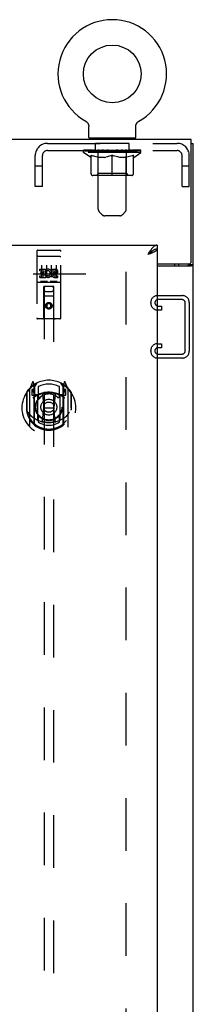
# Model space of a CAD drawing. Header units: inches. Extents: x 0 to 249, y 0 to 161.
# Tile 20 of 20: x 228.84 to 233.35, y 76.66 to 102.27. Entities that reach past the tile are written whole.
import ezdxf

# ---------------------------------------------------------------- set-up
doc = ezdxf.new("R2010")
doc.units = ezdxf.units.IN
doc.header["$LTSCALE"] = 13.679749
doc.header["$MEASUREMENT"] = 0
doc.linetypes.add('HIDDEN', pattern=[0.2, 0.1, -0.1])
doc.layers.get('0').update_dxf_attribs({"linetype": 'CONTINUOUS'})
for name, color, linetype in [('02___PRT_ALL_AXES', 7, 'CONTINUOUS'), ('DEFAULT_2', 8, 'HIDDEN'), ('DIMENSIONS', 7, 'CONTINUOUS')]:
    doc.layers.add(name, color=color, linetype=linetype)
doc.styles.get("Standard").update_dxf_attribs({"font": 'arial.ttf'})
doc.dimstyles.new('DIMSTYLE_1', dxfattribs={"dimtxt": 1.097306, "dimasz": 1.463075, "dimexe": 0.09, "dimexo": 0.07, "dimgap": 0.0375, "dimtad": 0, "dimtih": 1, "dimtoh": 1, "dimzin": 4, "dimdsep": 46, "dimtxsty": 'Standard', "dimblk": '_FILLED', "dimblk1": '_FILLED', "dimblk2": '_FILLED', "dimcen": 0.09, "dimazin": 1, "dimtfac": 1, "dimtdec": 3, "dimtofl": 0, "dimtmove": 0, "dimatfit": 3, "dimldrblk": '_FILLED', "dimfxl": 1, "dimtolj": 1, "dimtzin": 4, "dimarcsym": 0})

# ---------------------------------------------------------------- blocks, each defined once
blk = doc.blocks.new('_FILLED')
at = {"color": 0, "linetype": 'ByBlock'}
blk.add_solid([(0, 0), (-1, 0.2), (-1, -0.2)], dxfattribs=at)
blk = doc.blocks.new('*D18')
at = {"layer": 'DIMENSIONS', "color": 2, "linetype": 'Continuous'}
for p, q in [((210.7, 96.404), (210.7, 101.024)), ((210.7, 101.024), (211.98, 101.024)), ((210.7, 95.279), (210.7, 92.353))]:
    blk.add_line(p, q, dxfattribs=at)
at = {"layer": 'DIMENSIONS', "color": 2, "linetype": 'Continuous', "xscale": 1.4630747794, "yscale": 1.4630747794, "zscale": 1.4630747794}
for p, rotation in [((210.7, 96.404), 270), ((210.7, 95.279), 90)]:
    blk.add_blockref('_FILLED', p, dxfattribs=dict(at, rotation=rotation))
at = {"layer": 'DIMENSIONS', "color": 2, "linetype": 'Continuous', "insert": (212.529, 101.572), "char_height": 1.0973, "width": 2.9819, "attachment_point": 1, "line_spacing_factor": 0.9}
blk.add_mtext('1.13', dxfattribs=at)

msp = doc.modelspace()

# ---------------------------------------------------------------- linework, layer by layer
at = {"color": 7, "linetype": 'Continuous'}
for p, q in [((230.556, 99.626), (230.556, 99.626)), ((230.556, 99.626), (230.561, 99.623)), ((230.558, 99.625), (230.557, 99.626)), ((230.561, 99.623), (230.566, 99.62)), ((230.566, 99.62), (230.571, 99.617)), ((230.571, 99.617), (230.576, 99.613)), ((230.575, 99.613), (230.58, 99.609)), ((230.58, 99.609), (230.585, 99.605)), ((230.584, 99.606), (230.589, 99.601)), ((230.589, 99.601), (230.593, 99.597)), ((230.593, 99.597), (230.597, 99.593)), ((230.597, 99.593), (230.601, 99.588)), ((231.891, 99.588), (231.895, 99.593)), ((231.894, 99.593), (231.899, 99.597)), ((231.898, 99.597), (231.903, 99.601)), ((231.903, 99.601), (231.907, 99.606)), ((231.907, 99.605), (231.912, 99.609)), ((231.911, 99.609), (231.916, 99.613)), ((231.916, 99.613), (231.921, 99.617)), ((231.921, 99.617), (231.926, 99.62)), ((231.926, 99.62), (231.931, 99.623)), ((231.926, 99.62), (231.927, 99.621)), ((231.931, 99.623), (231.936, 99.626)), ((231.935, 99.626), (231.934, 99.625)), ((231.936, 99.626), (231.936, 99.626)), ((231.936, 99.626), (231.936, 99.626)), ((230.601, 99.588), (230.605, 99.583)), ((230.605, 99.583), (230.608, 99.578)), ((230.608, 99.579), (230.611, 99.573)), ((230.611, 99.574), (230.615, 99.568)), ((230.614, 99.569), (230.617, 99.563)), ((230.617, 99.563), (230.62, 99.558)), ((230.62, 99.558), (230.623, 99.552)), ((230.623, 99.553), (230.625, 99.547)), ((230.625, 99.547), (230.627, 99.541)), ((230.627, 99.541), (230.629, 99.536)), ((230.629, 99.536), (230.631, 99.53)), ((230.63, 99.53), (230.632, 99.524)), ((230.632, 99.524), (230.633, 99.518)), ((230.633, 99.518), (230.634, 99.512)), ((230.634, 99.512), (230.635, 99.507)), ((230.635, 99.507), (230.635, 99.501)), ((230.635, 99.501), (230.636, 99.495)), ((230.636, 99.495), (230.636, 99.489)), ((230.636, 99.204), (230.636, 99.489)), ((231.856, 99.501), (231.857, 99.507)), ((231.856, 99.204), (231.856, 99.489)), ((231.857, 99.507), (231.858, 99.512)), ((231.858, 99.512), (231.859, 99.518)), ((231.859, 99.518), (231.86, 99.524)), ((231.86, 99.524), (231.861, 99.53)), ((231.861, 99.53), (231.863, 99.536)), ((231.863, 99.536), (231.865, 99.541)), ((231.865, 99.541), (231.867, 99.547)), ((231.867, 99.547), (231.869, 99.553)), ((231.869, 99.552), (231.872, 99.558)), ((231.872, 99.558), (231.874, 99.563)), ((231.874, 99.563), (231.877, 99.569)), ((231.877, 99.568), (231.88, 99.574)), ((231.88, 99.573), (231.884, 99.579)), ((231.884, 99.578), (231.887, 99.583)), ((231.887, 99.583), (231.891, 99.588)), ((230.651, 99.184), (230.651, 99.154)), ((231.841, 99.184), (230.651, 99.184)), ((231.841, 99.184), (231.841, 99.154)), ((233.298, 99.05), (233.35, 99.05)), ((232.311, 96.272), (232.3, 96.265)), ((232.412, 96.404), (232.412, 96.3)), ((232.871, 95.862), (232.871, 95.914)), ((233.246, 95.902), (233.246, 95.914)), ((233.246, 95.902), (233.35, 95.902))]:
    msp.add_line(p, q, dxfattribs=at)
at = {"color": 3, "linetype": 'Continuous'}
for p, q in [((233.298, 99.154), (197.402, 99.154)), ((233.298, 95.974), (233.298, 99.154)), ((233.35, 9.258), (233.35, 99.05)), ((197.725, 96.404), (232.412, 96.404)), ((232.412, 96.3), (232.412, 16.008)), ((232.198, 96.169), (232.166, 96.158)), ((232.412, 95.914), (233.238, 95.914)), ((232.412, 95.862), (233.28, 95.862)), ((232.975, 95.862), (232.975, 95.914))]:
    msp.add_line(p, q, dxfattribs=at)
at = {"color": 7, "linetype": 'Continuous'}
for points in [[(231.856, 99.489), (231.856, 99.495), (231.856, 99.501)], [(231.856, 99.489), (231.856, 99.495), (231.856, 99.501)], [(232.3, 96.265), (232.289, 96.258), (232.278, 96.251), (232.267, 96.243), (232.255, 96.235), (232.244, 96.226), (232.233, 96.217), (232.222, 96.207), (232.211, 96.198), (232.199, 96.188), (232.188, 96.178), (232.177, 96.168), (232.166, 96.158)], [(232.296, 96.263), (232.293, 96.257), (232.287, 96.25), (232.281, 96.243), (232.274, 96.236), (232.267, 96.229), (232.258, 96.222), (232.25, 96.215), (232.24, 96.207), (232.231, 96.2), (232.22, 96.193), (232.21, 96.186), (232.199, 96.179), (232.188, 96.172), (232.177, 96.165), (232.166, 96.158)], [(232.412, 96.3), (232.401, 96.3), (232.39, 96.299), (232.379, 96.297), (232.368, 96.294), (232.356, 96.291), (232.345, 96.287), (232.334, 96.283), (232.323, 96.277), (232.311, 96.272)], [(233.205, 95.862), (233.205, 95.864), (233.206, 95.866), (233.206, 95.868), (233.207, 95.87), (233.208, 95.871), (233.209, 95.873), (233.21, 95.875), (233.212, 95.877), (233.214, 95.878), (233.216, 95.88), (233.218, 95.881), (233.221, 95.882), (233.223, 95.884), (233.225, 95.885)], [(233.225, 95.885), (233.231, 95.887), (233.233, 95.889), (233.235, 95.89), (233.238, 95.891), (233.24, 95.893), (233.242, 95.894), (233.243, 95.896), (233.245, 95.898), (233.245, 95.899), (233.246, 95.901), (233.246, 95.902)]]:
    msp.add_lwpolyline(points, dxfattribs=at)
at = {"color": 3, "linetype": 'Continuous'}
for points in [[(232.267, 96.305), (232.255, 96.291), (232.244, 96.276), (232.233, 96.26), (232.222, 96.244), (232.211, 96.227), (232.199, 96.21), (232.188, 96.193), (232.177, 96.175), (232.166, 96.158)], [(232.412, 96.404), (232.401, 96.403), (232.39, 96.402), (232.379, 96.398), (232.368, 96.394), (232.356, 96.389), (232.345, 96.382), (232.334, 96.374), (232.323, 96.365), (232.311, 96.355), (232.3, 96.344), (232.289, 96.332), (232.278, 96.319), (232.267, 96.305)], [(232.412, 96.3), (232.412, 96.294), (232.41, 96.288), (232.408, 96.282), (232.404, 96.276), (232.399, 96.27), (232.394, 96.264), (232.387, 96.259), (232.379, 96.253), (232.371, 96.247), (232.361, 96.241), (232.351, 96.235), (232.34, 96.229), (232.328, 96.223), (232.316, 96.217)], [(232.316, 96.217), (232.303, 96.211), (232.289, 96.205), (232.275, 96.199), (232.26, 96.193), (232.245, 96.187), (232.23, 96.181), (232.214, 96.175), (232.198, 96.169)], [(233.28, 95.862), (233.282, 95.863), (233.285, 95.865), (233.287, 95.866), (233.291, 95.868), (233.294, 95.869), (233.298, 95.871), (233.302, 95.872), (233.306, 95.874), (233.314, 95.876)], [(233.314, 95.876), (233.318, 95.878), (233.322, 95.879), (233.326, 95.88), (233.329, 95.882), (233.332, 95.883), (233.335, 95.884), (233.338, 95.886), (233.341, 95.888), (233.343, 95.889), (233.345, 95.891), (233.346, 95.893), (233.348, 95.895), (233.349, 95.896), (233.349, 95.898), (233.35, 95.9), (233.35, 95.902)]]:
    msp.add_lwpolyline(points, dxfattribs=at)
at = {"color": 7, "linetype": 'Continuous'}
msp.add_circle((231.246, 100.856), 0.75, dxfattribs=at)
for centre, radius, start, end in [((231.246, 100.856), 1.41, 299.2655, 240.7345), ((230.656, 99.204), 0.02, 180, 263.0769), ((231.836, 99.204), 0.02, 276.9231, 360)]:
    msp.add_arc(centre, radius, start, end, dxfattribs=at)
at = {"color": 3, "linetype": 'Continuous'}
msp.add_arc((233.238, 95.974), 0.06, 270, 360, dxfattribs=at)
at = {"layer": '02___PRT_ALL_AXES', "color": 8, "linetype": 'HIDDEN'}
for p, q in [((230.808, 98.863), (230.808, 99.05)), ((231.683, 99.05), (230.808, 99.05)), ((231.683, 98.863), (230.808, 98.863)), ((231.683, 98.863), (231.683, 99.05)), ((229.317, 96.272), (229.382, 96.272)), ((229.567, 96.272), (229.632, 96.272)), ((229.817, 96.272), (229.882, 96.272)), ((229.368, 95.736), (229.368, 95.779)), ((229.368, 95.779), (229.524, 95.779)), ((229.524, 95.601), (229.524, 95.779)), ((229.548, 95.731), (229.532, 95.77)), ((229.68, 95.736), (229.68, 95.779)), ((229.68, 95.779), (229.773, 95.779)), ((229.368, 95.736), (229.482, 95.736)), ((229.368, 95.566), (229.368, 95.608)), ((229.368, 95.608), (229.482, 95.608)), ((229.368, 95.566), (229.524, 95.566)), ((229.389, 95.652), (229.389, 95.694)), ((229.389, 95.694), (229.482, 95.694)), ((229.389, 95.652), (229.482, 95.652)), ((229.482, 95.694), (229.482, 95.736)), ((229.482, 95.608), (229.482, 95.652)), ((229.524, 95.601), (229.537, 95.62)), ((229.524, 95.566), (229.524, 95.578)), ((229.528, 95.576), (229.524, 95.578)), ((229.68, 95.736), (229.773, 95.736)), ((229.74, 95.652), (229.787, 95.652)), ((229.744, 95.693), (229.773, 95.693)), ((229.744, 95.608), (229.837, 95.608)), ((229.744, 95.566), (229.837, 95.566)), ((229.837, 95.566), (229.837, 95.608))]:
    msp.add_line(p, q, dxfattribs=at)
msp.add_circle((229.6, 94.827), 0.085, dxfattribs=at)
for centre, radius, start, end in [((229.574, 95.672), 0.107, 244.2636, 113.4027), ((229.773, 95.714), 0.0644, 282.2995, 90.0775), ((229.574, 95.672), 0.0639, 234.8895, 113.4026), ((229.744, 95.629), 0.0635, 90, 270), ((229.744, 95.63), 0.0219, 100.307, 270), ((229.773, 95.714), 0.0219, 269.9011, 90)]:
    msp.add_arc(centre, radius, start, end, dxfattribs=at)
at = {"layer": 'DEFAULT_2', "color": 8, "linetype": 'HIDDEN'}
for p, q in [((230.556, 99.626), (230.556, 99.626)), ((230.565, 99.621), (230.566, 99.62)), ((230.871, 99.184), (230.871, 99.154)), ((230.881, 97.339), (230.881, 99.154)), ((231.611, 97.339), (231.611, 99.154)), ((231.621, 99.184), (231.621, 99.154)), ((229.563, 99.05), (232.929, 99.05)), ((229.563, 98.863), (232.929, 98.863)), ((230.502, 98.815), (230.502, 98.87)), ((230.514, 98.862), (230.514, 98.87)), ((230.524, 98.858), (230.524, 98.862)), ((230.524, 98.858), (231.967, 98.858)), ((230.535, 98.858), (230.535, 98.862)), ((230.536, 98.858), (230.536, 98.862)), ((230.547, 98.862), (230.547, 98.87)), ((230.567, 98.858), (230.567, 98.862)), ((230.569, 98.858), (230.569, 98.862)), ((230.602, 98.862), (230.602, 98.87)), ((230.619, 98.858), (230.619, 98.862)), ((230.623, 98.858), (230.623, 98.862)), ((230.859, 98.862), (230.63, 98.862)), ((230.676, 98.862), (230.676, 98.87)), ((230.678, 98.858), (230.678, 98.862)), ((230.678, 98.858), (230.678, 98.862)), ((230.681, 98.858), (230.681, 98.862)), ((230.691, 98.858), (230.691, 98.862)), ((230.691, 98.858), (230.691, 98.862)), ((230.695, 98.858), (230.695, 98.862)), ((230.698, 98.858), (230.698, 98.863)), ((230.702, 98.858), (230.702, 98.862)), ((230.722, 98.858), (230.722, 98.862)), ((230.74, 98.858), (230.74, 98.862)), ((230.742, 98.858), (230.742, 98.865)), ((230.768, 98.862), (230.768, 98.87)), ((230.768, 98.858), (230.768, 98.862)), ((230.779, 98.858), (230.779, 98.862)), ((230.784, 98.858), (230.784, 98.862)), ((230.792, 98.858), (230.792, 98.862)), ((230.808, 98.858), (230.808, 98.867)), ((230.829, 98.858), (230.829, 98.862)), ((230.831, 98.858), (230.831, 98.862)), ((230.859, 98.858), (230.859, 98.862)), ((230.937, 98.862), (230.872, 98.862)), ((230.874, 98.862), (230.874, 98.87)), ((230.882, 98.858), (230.882, 98.862)), ((230.888, 98.858), (230.888, 98.862)), ((230.895, 98.858), (230.895, 98.868)), ((230.902, 98.858), (230.902, 98.862)), ((230.913, 98.858), (230.913, 98.862)), ((230.937, 98.858), (230.937, 98.862)), ((231.025, 98.862), (230.962, 98.862)), ((230.986, 98.858), (230.986, 98.862)), ((230.992, 98.862), (230.992, 98.87)), ((230.996, 98.858), (230.996, 98.862)), ((230.999, 98.858), (230.999, 98.869)), ((231.002, 98.858), (231.002, 98.862)), ((231.011, 98.858), (231.011, 98.862)), ((231.025, 98.858), (231.025, 98.862)), ((231.119, 98.862), (231.062, 98.862)), ((231.078, 98.858), (231.078, 98.862)), ((231.111, 98.862), (231.203, 98.868)), ((231.117, 98.862), (231.117, 98.87)), ((231.117, 98.862), (231.117, 98.87)), ((231.117, 98.87), (231.117, 98.87)), ((231.117, 98.858), (231.117, 98.862)), ((231.119, 98.858), (231.119, 98.862)), ((231.122, 98.858), (231.122, 98.863)), ((231.124, 98.858), (231.124, 98.862)), ((231.167, 98.862), (231.24, 98.862)), ((231.175, 98.858), (231.175, 98.862)), ((231.178, 98.862), (231.178, 98.866)), ((231.203, 98.862), (231.203, 98.868)), ((231.218, 98.858), (231.218, 98.862)), ((231.243, 98.863), (231.243, 98.862)), ((231.243, 98.858), (231.243, 98.862)), ((231.243, 98.858), (231.243, 98.862)), ((231.246, 98.862), (231.246, 98.87)), ((231.246, 98.87), (231.381, 98.862)), ((231.249, 98.863), (231.249, 98.862)), ((231.249, 98.858), (231.249, 98.862)), ((231.249, 98.858), (231.249, 98.862)), ((231.274, 98.858), (231.274, 98.862)), ((231.274, 98.862), (231.325, 98.862)), ((231.317, 98.858), (231.317, 98.862)), ((231.368, 98.858), (231.368, 98.862)), ((231.369, 98.858), (231.369, 98.863)), ((231.372, 98.858), (231.372, 98.862)), ((231.372, 98.862), (231.43, 98.862)), ((231.374, 98.862), (231.374, 98.87)), ((231.374, 98.87), (231.375, 98.87)), ((231.374, 98.858), (231.374, 98.862)), ((231.375, 98.862), (231.375, 98.87)), ((231.414, 98.858), (231.414, 98.862)), ((231.467, 98.858), (231.467, 98.862)), ((231.467, 98.862), (231.529, 98.862)), ((231.48, 98.858), (231.48, 98.862)), ((231.49, 98.858), (231.49, 98.862)), ((231.493, 98.858), (231.493, 98.869)), ((231.496, 98.858), (231.496, 98.862)), ((231.5, 98.862), (231.5, 98.87)), ((231.505, 98.858), (231.505, 98.862)), ((231.554, 98.858), (231.554, 98.862)), ((231.554, 98.862), (231.62, 98.862)), ((231.578, 98.858), (231.578, 98.862)), ((231.589, 98.858), (231.589, 98.862)), ((231.597, 98.858), (231.597, 98.868)), ((231.604, 98.858), (231.604, 98.862)), ((231.609, 98.858), (231.609, 98.862)), ((231.618, 98.862), (231.618, 98.87)), ((231.633, 98.858), (231.633, 98.862)), ((231.633, 98.862), (231.862, 98.862)), ((231.66, 98.858), (231.66, 98.862)), ((231.663, 98.858), (231.663, 98.862)), ((231.684, 98.858), (231.684, 98.867)), ((231.699, 98.858), (231.699, 98.862)), ((231.707, 98.858), (231.707, 98.862)), ((231.712, 98.858), (231.712, 98.862)), ((231.724, 98.862), (231.724, 98.87)), ((231.724, 98.858), (231.724, 98.862)), ((231.75, 98.858), (231.75, 98.865)), ((231.752, 98.858), (231.752, 98.862)), ((231.77, 98.858), (231.77, 98.862)), ((231.789, 98.858), (231.789, 98.862)), ((231.793, 98.858), (231.793, 98.863)), ((231.797, 98.858), (231.797, 98.862)), ((231.8, 98.858), (231.8, 98.862)), ((231.801, 98.858), (231.801, 98.862)), ((231.81, 98.858), (231.81, 98.862)), ((231.813, 98.858), (231.813, 98.862)), ((231.814, 98.858), (231.814, 98.862)), ((231.815, 98.862), (231.815, 98.87)), ((231.869, 98.858), (231.869, 98.862)), ((231.872, 98.858), (231.872, 98.862)), ((231.89, 98.862), (231.89, 98.87)), ((231.923, 98.858), (231.923, 98.862)), ((231.925, 98.858), (231.925, 98.862)), ((231.944, 98.862), (231.944, 98.87)), ((231.956, 98.858), (231.956, 98.862)), ((231.957, 98.858), (231.957, 98.862)), ((231.967, 98.858), (231.967, 98.862)), ((231.978, 98.862), (231.978, 98.87)), ((231.989, 98.815), (231.989, 98.87)), ((229.246, 97.925), (229.246, 98.733)), ((229.433, 97.925), (229.433, 98.733)), ((231.989, 98.815), (230.502, 98.815)), ((230.689, 98.685), (230.502, 98.815)), ((230.689, 98.685), (230.695, 98.685)), ((230.695, 98.26), (230.695, 98.74)), ((230.695, 98.74), (230.73, 98.727)), ((230.764, 98.715), (230.73, 98.727)), ((230.798, 98.705), (230.764, 98.715)), ((230.831, 98.697), (230.797, 98.705)), ((230.864, 98.69), (230.83, 98.697)), ((230.896, 98.685), (230.863, 98.69)), ((230.88, 98.263), (230.88, 98.812)), ((231.045, 98.685), (230.896, 98.685)), ((231.045, 98.685), (231.078, 98.69)), ((231.111, 98.697), (231.077, 98.69)), ((231.144, 98.705), (231.11, 98.697)), ((231.178, 98.715), (231.143, 98.705)), ((231.211, 98.727), (231.177, 98.715)), ((231.246, 98.74), (231.211, 98.727)), ((231.246, 98.217), (231.246, 98.74)), ((231.246, 98.74), (231.281, 98.727)), ((231.315, 98.715), (231.28, 98.727)), ((231.348, 98.705), (231.314, 98.715)), ((231.381, 98.697), (231.348, 98.705)), ((231.414, 98.69), (231.381, 98.697)), ((231.447, 98.685), (231.414, 98.69)), ((231.595, 98.685), (231.447, 98.685)), ((231.595, 98.685), (231.628, 98.69)), ((231.612, 98.263), (231.612, 98.812)), ((231.661, 98.697), (231.628, 98.69)), ((231.695, 98.705), (231.661, 98.697)), ((231.728, 98.715), (231.694, 98.705)), ((231.762, 98.727), (231.727, 98.715)), ((231.796, 98.74), (231.762, 98.727)), ((231.796, 98.26), (231.796, 98.74)), ((231.796, 98.685), (231.803, 98.685)), ((231.803, 98.685), (231.989, 98.815)), ((233.059, 97.925), (233.059, 98.733)), ((233.246, 97.925), (233.246, 98.733)), ((229.433, 98.455), (229.246, 98.455)), ((233.246, 98.455), (233.059, 98.455)), ((231.753, 98.217), (230.739, 98.217)), ((230.88, 98.263), (230.833, 98.217)), ((231.612, 98.263), (230.88, 98.263)), ((231.612, 98.263), (231.658, 98.217)), ((229.433, 97.925), (229.246, 97.925)), ((233.059, 97.925), (233.246, 97.925)), ((230.982, 97.196), (230.91, 97.268)), ((231.439, 97.167), (231.052, 97.167)), ((231.51, 97.196), (231.582, 97.268)), ((229.382, 96.272), (229.567, 96.272)), ((229.632, 96.272), (229.817, 96.272)), ((229.287, 96.242), (229.287, 94.517)), ((229.304, 96.113), (229.303, 96.113)), ((229.305, 96.113), (229.304, 96.113)), ((229.305, 96.113), (229.305, 96.113)), ((229.306, 96.113), (229.305, 96.113)), ((229.307, 96.113), (229.306, 96.113)), ((229.308, 96.113), (229.307, 96.113)), ((229.309, 96.113), (229.308, 96.113)), ((229.309, 96.113), (229.309, 96.113)), ((229.31, 96.113), (229.309, 96.113)), ((229.311, 96.113), (229.31, 96.113)), ((229.312, 96.113), (229.311, 96.113)), ((229.313, 96.114), (229.312, 96.113)), ((229.314, 96.114), (229.313, 96.114)), ((229.314, 96.114), (229.314, 96.114)), ((229.315, 96.114), (229.314, 96.114)), ((229.316, 96.114), (229.315, 96.114)), ((229.317, 96.114), (229.316, 96.114)), ((229.317, 96.114), (229.882, 96.114)), ((229.882, 96.114), (229.883, 96.114)), ((229.883, 96.114), (229.884, 96.114)), ((229.884, 96.114), (229.885, 96.114)), ((229.885, 96.114), (229.886, 96.114)), ((229.886, 96.114), (229.887, 96.114)), ((229.887, 96.114), (229.887, 96.114)), ((229.887, 96.114), (229.888, 96.113)), ((229.888, 96.113), (229.889, 96.113)), ((229.889, 96.113), (229.89, 96.113)), ((229.89, 96.113), (229.891, 96.113)), ((229.891, 96.113), (229.891, 96.113)), ((229.891, 96.113), (229.892, 96.113)), ((229.892, 96.113), (229.893, 96.113)), ((229.893, 96.113), (229.894, 96.113)), ((229.894, 96.113), (229.895, 96.113)), ((229.895, 96.113), (229.895, 96.113)), ((229.912, 94.517), (229.912, 96.242)), ((229.412, 95.88), (229.412, 95.574)), ((229.537, 95.88), (229.537, 95.574)), ((229.662, 95.88), (229.662, 95.574)), ((229.787, 95.88), (229.787, 95.574)), ((199.1, 95.654), (231.6, 95.654)), ((231.6, 95.706), (231.6, 16.602)), ((229.317, 95.444), (229.882, 95.444)), ((229.561, 95.46), (229.389, 95.46)), ((229.47, 94.517), (229.473, 95.327)), ((229.475, 95.327), (229.473, 95.327)), ((229.475, 95.327), (229.475, 58.325)), ((229.725, 95.327), (229.475, 95.327)), ((229.811, 95.46), (229.639, 95.46)), ((229.725, 58.325), (229.725, 95.327)), ((229.726, 95.327), (229.725, 95.327)), ((229.73, 94.517), (229.726, 95.327)), ((229.727, 95.077), (229.472, 95.077)), ((229.515, 95.202), (229.685, 95.202)), ((232.426, 95.092), (233.066, 95.092)), ((233.052, 94.988), (232.44, 94.988)), ((229.6, 94.898), (229.537, 94.862)), ((229.537, 94.862), (229.537, 94.79)), ((229.537, 94.862), (229.547, 94.857)), ((229.537, 94.79), (229.547, 94.796)), ((229.537, 94.79), (229.6, 94.754)), ((229.6, 94.887), (229.547, 94.857)), ((229.547, 94.857), (229.547, 94.796)), ((229.547, 94.796), (229.6, 94.766)), ((229.6, 94.898), (229.6, 94.887)), ((229.662, 94.862), (229.6, 94.898)), ((229.652, 94.857), (229.6, 94.887)), ((229.6, 94.766), (229.652, 94.796)), ((229.6, 94.754), (229.662, 94.79)), ((229.6, 94.754), (229.6, 94.766)), ((229.662, 94.862), (229.652, 94.857)), ((229.652, 94.796), (229.652, 94.857)), ((229.662, 94.79), (229.652, 94.796)), ((229.662, 94.79), (229.662, 94.862)), ((232.246, 94.897), (232.246, 94.912)), ((232.44, 94.821), (232.527, 94.821)), ((232.527, 94.821), (232.527, 94.717)), ((233.142, 93.661), (233.142, 94.898)), ((233.246, 94.912), (233.246, 93.647)), ((229.882, 94.487), (229.317, 94.487)), ((232.527, 94.717), (232.426, 94.717)), ((232.426, 93.842), (232.527, 93.842)), ((232.527, 93.738), (232.44, 93.738)), ((232.527, 93.842), (232.527, 93.738)), ((232.246, 93.647), (232.246, 93.662)), ((233.066, 93.467), (232.426, 93.467)), ((232.44, 93.571), (233.052, 93.571)), ((229.174, 92.843), (229.104, 92.667)), ((229.196, 92.763), (229.196, 92.763)), ((229.196, 92.763), (229.196, 92.763)), ((229.196, 92.763), (229.196, 92.763)), ((229.217, 92.759), (229.203, 92.84)), ((229.217, 91.743), (229.217, 92.759)), ((229.225, 92.712), (229.295, 92.821)), ((229.225, 91.768), (229.225, 92.771)), ((229.227, 92.746), (229.227, 92.539)), ((229.325, 92.724), (229.325, 92.471)), ((229.875, 92.471), (229.875, 92.724)), ((229.905, 92.821), (229.975, 92.712)), ((229.972, 92.539), (229.972, 92.746)), ((229.975, 91.768), (229.975, 92.771)), ((229.997, 92.84), (229.982, 92.759)), ((229.982, 92.759), (229.982, 91.743)), ((230.004, 92.763), (229.999, 92.766)), ((230.095, 92.667), (230.025, 92.843)), ((229.017, 92.561), (229.017, 92.173)), ((229.025, 92.584), (229.025, 92.126)), ((229.1, 92.657), (229.1, 91.689)), ((229.157, 92.652), (229.157, 92.502)), ((229.225, 92.652), (229.157, 92.652)), ((229.157, 92.502), (229.217, 92.502)), ((229.166, 92.644), (229.195, 92.598)), ((229.317, 92.501), (229.245, 92.501)), ((229.247, 92.519), (229.313, 92.519)), ((229.317, 91.86), (229.317, 92.491)), ((229.437, 92.517), (229.467, 92.173)), ((229.763, 92.517), (229.732, 92.173)), ((229.955, 92.501), (229.882, 92.501)), ((229.882, 92.491), (229.882, 91.86)), ((229.887, 92.519), (229.952, 92.519)), ((230.042, 92.652), (229.975, 92.652)), ((229.982, 92.502), (230.042, 92.502)), ((230.005, 92.598), (230.034, 92.644)), ((230.042, 92.502), (230.042, 92.652)), ((230.1, 91.689), (230.1, 92.657)), ((230.175, 92.584), (230.175, 92.126)), ((230.182, 92.173), (230.182, 92.561)), ((229.017, 92.173), (229.032, 92.173)), ((229.437, 91.834), (229.467, 92.173)), ((229.467, 92.173), (229.732, 92.173)), ((229.762, 91.834), (229.732, 92.173)), ((230.182, 92.173), (230.167, 92.173)), ((229.325, 91.91), (229.325, 91.807)), ((229.875, 91.807), (229.875, 91.91)), ((230.175, 92.126), (230.175, 92.124))]:
    msp.add_line(p, q, dxfattribs=at)
for points in [[(229.303, 96.113), (229.303, 96.113), (229.302, 96.113), (229.302, 96.113), (229.302, 96.113), (229.301, 96.112), (229.301, 96.112), (229.301, 96.112), (229.3, 96.112), (229.3, 96.112), (229.3, 96.112), (229.299, 96.112), (229.299, 96.112), (229.299, 96.112), (229.298, 96.112), (229.298, 96.112), (229.298, 96.112), (229.297, 96.112), (229.297, 96.112), (229.297, 96.112), (229.296, 96.112), (229.296, 96.111), (229.296, 96.111), (229.296, 96.111), (229.295, 96.111), (229.295, 96.111), (229.295, 96.111), (229.294, 96.111), (229.294, 96.111), (229.294, 96.111), (229.294, 96.111), (229.293, 96.111), (229.293, 96.111), (229.293, 96.11), (229.293, 96.11), (229.292, 96.11), (229.292, 96.11), (229.292, 96.11), (229.292, 96.11), (229.291, 96.11), (229.291, 96.11), (229.291, 96.11), (229.291, 96.11), (229.291, 96.11), (229.29, 96.109), (229.29, 96.109), (229.29, 96.109), (229.29, 96.109), (229.29, 96.109), (229.29, 96.109), (229.289, 96.109), (229.289, 96.109), (229.289, 96.109), (229.289, 96.109), (229.289, 96.109), (229.289, 96.108), (229.289, 96.108), (229.289, 96.108), (229.288, 96.108), (229.288, 96.108), (229.288, 96.108), (229.288, 96.108), (229.288, 96.108), (229.288, 96.108), (229.288, 96.108), (229.288, 96.107), (229.288, 96.107), (229.288, 96.107), (229.288, 96.107), (229.288, 96.107), (229.287, 96.107), (229.287, 96.107), (229.287, 96.107), (229.287, 96.107), (229.287, 96.106), (229.287, 96.106), (229.287, 96.106), (229.287, 96.106)], [(229.895, 96.113), (229.896, 96.113), (229.896, 96.113), (229.897, 96.113), (229.897, 96.113), (229.898, 96.113), (229.898, 96.113), (229.898, 96.112), (229.899, 96.112), (229.899, 96.112), (229.899, 96.112), (229.9, 96.112), (229.9, 96.112), (229.9, 96.112), (229.901, 96.112), (229.901, 96.112), (229.901, 96.112), (229.902, 96.112), (229.902, 96.112), (229.902, 96.112), (229.903, 96.112), (229.903, 96.112), (229.903, 96.112), (229.904, 96.111), (229.904, 96.111), (229.904, 96.111), (229.904, 96.111), (229.905, 96.111), (229.905, 96.111), (229.905, 96.111), (229.906, 96.111), (229.906, 96.111), (229.906, 96.111), (229.906, 96.111), (229.907, 96.111), (229.907, 96.11), (229.907, 96.11), (229.907, 96.11), (229.908, 96.11), (229.908, 96.11), (229.908, 96.11), (229.908, 96.11), (229.908, 96.11), (229.909, 96.11), (229.909, 96.11), (229.909, 96.11), (229.909, 96.109), (229.909, 96.109), (229.91, 96.109), (229.91, 96.109), (229.91, 96.109), (229.91, 96.109), (229.91, 96.109), (229.91, 96.109), (229.911, 96.109), (229.911, 96.109), (229.911, 96.109), (229.911, 96.108), (229.911, 96.108), (229.911, 96.108), (229.911, 96.108), (229.911, 96.108), (229.911, 96.108), (229.912, 96.108), (229.912, 96.108), (229.912, 96.108), (229.912, 96.108), (229.912, 96.107), (229.912, 96.107), (229.912, 96.107), (229.912, 96.107), (229.912, 96.107), (229.912, 96.107), (229.912, 96.107), (229.912, 96.107), (229.912, 96.107), (229.912, 96.106), (229.912, 96.106), (229.912, 96.106), (229.912, 96.106)], [(229.389, 95.46), (229.389, 95.46), (229.388, 95.46), (229.388, 95.46), (229.388, 95.46), (229.388, 95.46), (229.388, 95.46), (229.387, 95.46), (229.387, 95.46), (229.387, 95.46), (229.387, 95.46), (229.387, 95.46), (229.387, 95.46), (229.386, 95.46), (229.386, 95.46), (229.386, 95.46), (229.386, 95.46), (229.386, 95.46), (229.386, 95.46), (229.385, 95.46), (229.385, 95.46), (229.385, 95.46), (229.385, 95.46), (229.385, 95.46), (229.385, 95.46), (229.385, 95.46), (229.384, 95.46), (229.384, 95.46), (229.384, 95.46), (229.384, 95.46), (229.384, 95.46), (229.384, 95.46), (229.384, 95.46), (229.384, 95.46), (229.383, 95.46), (229.383, 95.46), (229.383, 95.46), (229.383, 95.46), (229.383, 95.46), (229.383, 95.461), (229.383, 95.461), (229.383, 95.461), (229.383, 95.461), (229.383, 95.461), (229.382, 95.461), (229.382, 95.461), (229.382, 95.461)], [(229.567, 95.461), (229.567, 95.461), (229.567, 95.461), (229.567, 95.461), (229.567, 95.461), (229.567, 95.461), (229.567, 95.461), (229.567, 95.461), (229.567, 95.46), (229.566, 95.46), (229.566, 95.46), (229.566, 95.46), (229.566, 95.46), (229.566, 95.46), (229.566, 95.46), (229.566, 95.46), (229.566, 95.46), (229.566, 95.46), (229.565, 95.46), (229.565, 95.46), (229.565, 95.46), (229.565, 95.46), (229.565, 95.46), (229.565, 95.46), (229.565, 95.46), (229.564, 95.46), (229.564, 95.46), (229.564, 95.46), (229.564, 95.46), (229.564, 95.46), (229.564, 95.46), (229.564, 95.46), (229.563, 95.46), (229.563, 95.46), (229.563, 95.46), (229.563, 95.46), (229.563, 95.46), (229.563, 95.46), (229.562, 95.46), (229.562, 95.46), (229.562, 95.46), (229.562, 95.46), (229.562, 95.46), (229.561, 95.46), (229.561, 95.46), (229.561, 95.46)], [(229.639, 95.46), (229.639, 95.46), (229.638, 95.46), (229.638, 95.46), (229.638, 95.46), (229.638, 95.46), (229.638, 95.46), (229.637, 95.46), (229.637, 95.46), (229.637, 95.46), (229.637, 95.46), (229.637, 95.46), (229.637, 95.46), (229.636, 95.46), (229.636, 95.46), (229.636, 95.46), (229.636, 95.46), (229.636, 95.46), (229.636, 95.46), (229.635, 95.46), (229.635, 95.46), (229.635, 95.46), (229.635, 95.46), (229.635, 95.46), (229.635, 95.46), (229.635, 95.46), (229.634, 95.46), (229.634, 95.46), (229.634, 95.46), (229.634, 95.46), (229.634, 95.46), (229.634, 95.46), (229.634, 95.46), (229.634, 95.46), (229.634, 95.46), (229.633, 95.46), (229.633, 95.46), (229.633, 95.46), (229.633, 95.46), (229.633, 95.461), (229.633, 95.461), (229.633, 95.461), (229.633, 95.461), (229.633, 95.461), (229.633, 95.461), (229.632, 95.461), (229.632, 95.461)], [(229.817, 95.461), (229.817, 95.461), (229.817, 95.461), (229.817, 95.461), (229.817, 95.461), (229.817, 95.461), (229.817, 95.461), (229.817, 95.461), (229.817, 95.46), (229.816, 95.46), (229.816, 95.46), (229.816, 95.46), (229.816, 95.46), (229.816, 95.46), (229.816, 95.46), (229.816, 95.46), (229.816, 95.46), (229.816, 95.46), (229.815, 95.46), (229.815, 95.46), (229.815, 95.46), (229.815, 95.46), (229.815, 95.46), (229.815, 95.46), (229.815, 95.46), (229.815, 95.46), (229.814, 95.46), (229.814, 95.46), (229.814, 95.46), (229.814, 95.46), (229.814, 95.46), (229.814, 95.46), (229.813, 95.46), (229.813, 95.46), (229.813, 95.46), (229.813, 95.46), (229.813, 95.46), (229.813, 95.46), (229.812, 95.46), (229.812, 95.46), (229.812, 95.46), (229.812, 95.46), (229.812, 95.46), (229.811, 95.46), (229.811, 95.46), (229.811, 95.46)], [(229.067, 92.059), (229.07, 92.054), (229.073, 92.049), (229.076, 92.044), (229.079, 92.04), (229.082, 92.035), (229.085, 92.031), (229.088, 92.027), (229.09, 92.023), (229.093, 92.019), (229.095, 92.016), (229.098, 92.012), (229.1, 92.009), (229.102, 92.006), (229.105, 92.003), (229.107, 92), (229.109, 91.997), (229.111, 91.994), (229.113, 91.991), (229.116, 91.989), (229.118, 91.986), (229.12, 91.984), (229.122, 91.982), (229.123, 91.98), (229.125, 91.978), (229.127, 91.976), (229.129, 91.974), (229.131, 91.972), (229.133, 91.97), (229.134, 91.968), (229.136, 91.966), (229.138, 91.965), (229.139, 91.963), (229.141, 91.962), (229.142, 91.961), (229.144, 91.959), (229.145, 91.958)], [(230.054, 91.958), (230.056, 91.959), (230.057, 91.96), (230.059, 91.962), (230.06, 91.963), (230.062, 91.965), (230.064, 91.966), (230.065, 91.968), (230.067, 91.97), (230.069, 91.972), (230.071, 91.974), (230.072, 91.976), (230.074, 91.978), (230.076, 91.98), (230.078, 91.982), (230.08, 91.984), (230.082, 91.986), (230.084, 91.989), (230.086, 91.991), (230.088, 91.994), (230.091, 91.997), (230.093, 92), (230.095, 92.003), (230.097, 92.006), (230.1, 92.009), (230.102, 92.012), (230.104, 92.016), (230.107, 92.019), (230.11, 92.023), (230.112, 92.027), (230.115, 92.031), (230.118, 92.035), (230.12, 92.04), (230.123, 92.044), (230.126, 92.049), (230.129, 92.054), (230.132, 92.059)], [(229.788, 91.816), (229.782, 91.815), (229.777, 91.813), (229.772, 91.812), (229.766, 91.81), (229.761, 91.809), (229.755, 91.808), (229.75, 91.807), (229.744, 91.805), (229.739, 91.804), (229.733, 91.803), (229.728, 91.802), (229.722, 91.801), (229.717, 91.8), (229.711, 91.799), (229.706, 91.798), (229.7, 91.798), (229.695, 91.797), (229.689, 91.796), (229.684, 91.795), (229.678, 91.795), (229.672, 91.794), (229.667, 91.794), (229.661, 91.793), (229.656, 91.793), (229.65, 91.792), (229.645, 91.792), (229.639, 91.791), (229.633, 91.791), (229.628, 91.791), (229.622, 91.791), (229.617, 91.791), (229.611, 91.79), (229.605, 91.79), (229.6, 91.79), (229.594, 91.79), (229.589, 91.79), (229.583, 91.791), (229.577, 91.791), (229.572, 91.791), (229.566, 91.791), (229.561, 91.791), (229.555, 91.792), (229.55, 91.792), (229.544, 91.793), (229.538, 91.793), (229.533, 91.794), (229.527, 91.794), (229.522, 91.795), (229.516, 91.795), (229.511, 91.796), (229.505, 91.797), (229.499, 91.798), (229.494, 91.798), (229.488, 91.799), (229.483, 91.8), (229.477, 91.801), (229.472, 91.802), (229.466, 91.803), (229.461, 91.804), (229.455, 91.805), (229.45, 91.807), (229.444, 91.808), (229.439, 91.809), (229.434, 91.81), (229.428, 91.812), (229.423, 91.813), (229.417, 91.815), (229.412, 91.816)]]:
    msp.add_lwpolyline(points, dxfattribs=at)
for centre, radius in [((229.6, 94.827), 0.0845), ((229.6, 92.191), 0.35), ((229.6, 92.191), 0.335), ((229.6, 92.191), 0.205), ((229.6, 92.191), 0.133)]:
    msp.add_circle(centre, radius, dxfattribs=at)
for centre, radius, start, end in [((230.656, 99.204), 0.02, 263.0769, 270), ((230.851, 99.154), 0.03, 0, 90), ((231.641, 99.154), 0.03, 90, 180), ((231.836, 99.204), 0.02, 270, 276.9231), ((229.563, 98.733), 0.317, 90, 180), ((229.563, 98.733), 0.13, 90, 180), ((230.833, 98.812), 0.0466, 0, 90), ((231.658, 98.812), 0.0466, 90, 180), ((232.929, 98.733), 0.317, 0, 90), ((232.929, 98.733), 0.13, 0, 90), ((230.739, 98.26), 0.0434, 180, 270), ((231.753, 98.26), 0.0434, 270, 360), ((230.981, 97.339), 0.1, 180, 225), ((231.511, 97.339), 0.1, 315, 360), ((231.052, 97.267), 0.1, 225, 270), ((231.439, 97.267), 0.1, 270, 315), ((229.317, 96.242), 0.03, 90, 180), ((229.882, 96.242), 0.03, 0, 90), ((229.317, 95.414), 0.03, 90, 180), ((229.515, 95.287), 0.04, 90, 180), ((229.515, 95.242), 0.04, 180, 270), ((229.685, 95.287), 0.04, 0, 90), ((229.685, 95.242), 0.04, 270, 360), ((229.882, 95.414), 0.03, 0, 90), ((232.426, 94.912), 0.18, 90, 180), ((232.44, 94.898), 0.09, 90, 180), ((233.052, 94.898), 0.09, 0, 90), ((233.066, 94.912), 0.18, 0, 90), ((232.426, 94.897), 0.18, 180, 270), ((232.44, 94.911), 0.09, 188.2192, 270), ((229.317, 94.517), 0.03, 180, 270), ((229.44, 94.517), 0.03, 270, 360), ((229.76, 94.517), 0.03, 180, 270), ((229.882, 94.517), 0.03, 270, 360), ((232.426, 93.662), 0.18, 90, 180), ((232.44, 93.648), 0.09, 90, 180), ((232.426, 93.647), 0.18, 180, 270), ((232.44, 93.661), 0.09, 188.2192, 270), ((233.052, 93.661), 0.09, 270, 360), ((233.066, 93.647), 0.18, 270, 360), ((229.6, 92.173), 0.7, 125.5126, 54.4874), ((229.6, 92.191), 0.7, 35.2961, 144.7039), ((229.188, 92.837), 0.015, 10, 158.1959), ((229.205, 92.726), 0.02, 0, 125.5126), ((229.207, 92.746), 0.02, 0, 125.2543), ((229.245, 92.771), 0.02, 121.4688, 179.9992), ((229.6, 92.191), 0.6, 62.7204, 117.2796), ((229.955, 92.771), 0.02, 0, 58.5295), ((229.992, 92.746), 0.02, 54.7457, 180), ((229.995, 92.726), 0.02, 54.4874, 180), ((230.011, 92.837), 0.015, 21.8041, 170), ((229.045, 92.584), 0.02, 144.7039, 180), ((229.115, 92.657), 0.015, 135.0748, 180), ((229.17, 92.647), 0.005, 90, 212.6792), ((229.6, 91.86), 0.7, 53.2319, 126.7681), ((229.037, 92.497), 0.188, 0, 32.6792), ((229.245, 92.521), 0.02, 180, 270), ((229.247, 92.539), 0.02, 180, 270), ((229.313, 92.539), 0.02, 270, 293.464), ((229.332, 92.491), 0.015, 112.9863, 180), ((229.6, 91.878), 0.7, 66.536, 113.464), ((229.355, 92.471), 0.03, 180, 311.1261), ((229.6, 92.191), 0.343, 48.8739, 131.1261), ((229.417, 92.515), 0.02, 5.0796, 105.6131), ((229.783, 92.515), 0.02, 74.3869, 174.9204), ((229.845, 92.471), 0.03, 228.8739, 360), ((229.867, 92.491), 0.015, 0, 67.0137), ((229.887, 92.539), 0.02, 246.536, 270), ((229.952, 92.539), 0.02, 270, 360), ((229.955, 92.521), 0.02, 270, 360), ((230.163, 92.497), 0.188, 147.3208, 180), ((230.03, 92.647), 0.005, 327.3208, 90), ((230.085, 92.657), 0.015, 0, 44.9252), ((230.155, 92.584), 0.02, 0, 35.2961), ((229.6, 92.175), 0.583, 180.2464, 359.7536), ((229.045, 92.126), 0.02, 180, 187.6622), ((229.6, 92.201), 0.58, 187.6622, 352.3378), ((229.6, 92.49), 0.7, 229.529, 310.471), ((229.355, 91.91), 0.03, 48.8739, 180), ((229.6, 92.191), 0.343, 228.8739, 311.1261), ((229.845, 91.91), 0.03, 0, 131.1261), ((230.155, 92.126), 0.02, 352.3378, 360), ((229.115, 91.689), 0.015, 180, 224.9252), ((229.232, 91.743), 0.015, 180, 229.6413), ((229.245, 91.768), 0.02, 180, 230.6594), ((229.332, 91.86), 0.015, 180, 247.0137), ((229.6, 92.201), 0.48, 235.0461, 304.9539), ((229.417, 91.835), 0.02, 254.4248, 354.9204), ((229.782, 91.835), 0.02, 185.0796, 285.5752), ((229.867, 91.86), 0.015, 292.9863, 360), ((229.955, 91.768), 0.02, 309.3378, 359.9984), ((229.967, 91.743), 0.015, 310.3587, 360), ((230.085, 91.689), 0.015, 315.0748, 360)]:
    msp.add_arc(centre, radius, start, end, dxfattribs=at)
for centre, major_axis, ratio, start_param, end_param in [((231.246, 98.87), (0.743, 0.008), 0.059247, 2.966439, 3.140971), ((230.479, 98.856), (0.232, 0), 0.060167, 0.426548, 1.470503), ((231.246, 98.87), (0.744, 0), 0.060167, 3.141593, 3.316126), ((230.479, 98.848), (0.232, 0.002), 0.059247, 1.374323, 1.469882), ((231.246, 98.87), (0.743, 0.015), 0.056515, 2.79136, 2.965893), ((230.451, 98.856), (0.232, 0.002), 0.059247, 0.251393, 1.295349), ((230.531, 98.856), (0.232, -0.002), 0.059247, 0.601702, 1.645657), ((231.246, 98.87), (0.743, -0.008), 0.059247, -2.966439, -2.791906), ((230.531, 98.848), (0.232, 0), 0.060167, 1.549477, 1.645036), ((230.451, 98.848), (0.232, 0.005), 0.056515, 1.199244, 1.294804), ((230.535, 98.851), (0.192, 0.002), 0.059247, 1.051627, 1.625044), ((230.512, 98.851), (0.192, 0.004), 0.056515, 0.876548, 1.449966), ((230.579, 98.851), (0.192, 0), 0.060167, 1.226781, 1.800198), ((231.246, 98.87), (0.743, 0.022), 0.052059, 2.616423, 2.790956), ((230.446, 98.856), (0.232, 0.005), 0.056515, 0.076315, 1.120271), ((230.604, 98.856), (0.232, -0.005), 0.056515, 0.77678, 1.820736), ((231.246, 98.87), (0.743, -0.015), 0.056515, -2.79136, -2.616827), ((230.604, 98.848), (0.232, -0.002), 0.059247, 1.724631, 1.82019), ((230.446, 98.848), (0.232, 0.007), 0.052059, 1.024308, 1.119867), ((230.511, 98.851), (0.192, 0.006), 0.052059, 0.701611, 1.275029), ((230.644, 98.851), (0.192, -0.002), 0.059247, 1.401935, 1.975352), ((231.246, 98.87), (0.743, 0.029), 0.046022, 2.441677, 2.61621), ((230.697, 98.856), (0.232, -0.007), 0.052059, 0.951717, 1.995673), ((231.246, 98.87), (0.743, -0.022), 0.052059, -2.616423, -2.441891), ((230.467, 98.856), (0.232, 0.007), 0.052059, -0.098622, 0.945334), ((230.697, 98.848), (0.232, -0.005), 0.056515, 1.899709, 1.995269), ((230.467, 98.848), (0.232, 0.009), 0.046022, 0.849561, 0.945121), ((230.532, 98.851), (0.192, 0.007), 0.046022, 0.526865, 1.100283), ((230.728, 98.851), (0.192, -0.004), 0.056515, 1.577013, 2.150431), ((231.246, 98.87), (0.743, 0.034), 0.038593, 2.267147, 2.44168), ((230.807, 98.856), (0.232, -0.009), 0.046022, 1.126463, 2.170419), ((230.51, 98.856), (0.232, 0.009), 0.046022, -0.273368, 0.770588), ((231.246, 98.87), (0.743, -0.029), 0.046022, -2.441677, -2.267144), ((230.807, 98.848), (0.232, -0.007), 0.052059, 2.074646, 2.170205), ((230.51, 98.848), (0.232, 0.011), 0.038593, 0.675031, 0.77059), ((230.576, 98.851), (0.192, 0.009), 0.038593, 0.352335, 0.925752), ((230.827, 98.851), (0.192, -0.006), 0.052059, 1.75195, 2.325367), ((231.246, 98.87), (0.743, 0.039), 0.030002, 2.09283, 2.267363), ((230.93, 98.856), (0.232, -0.011), 0.038593, 1.300994, 2.344949), ((230.576, 98.856), (0.232, 0.011), 0.038593, -0.447899, 0.596057), ((231.246, 98.87), (0.743, -0.034), 0.038593, -2.267147, -2.092614), ((230.93, 98.848), (0.232, -0.009), 0.046022, 2.249392, 2.344952), ((230.576, 98.848), (0.232, 0.012), 0.030002, 0.500714, 0.596274), ((230.639, 98.851), (0.192, 0.01), 0.030002, 0.178018, 0.751436), ((230.938, 98.851), (0.192, -0.007), 0.046022, 1.926696, 2.500114), ((230.663, 98.856), (0.232, 0.012), 0.030002, -0.622215, 0.421741), ((231.246, 98.87), (0.743, 0.042), 0.020513, 1.918702, 2.093235), ((231.062, 98.856), (0.232, -0.012), 0.030002, 1.47531, 2.519266), ((231.246, 98.87), (0.743, -0.039), 0.030002, -2.09283, -1.918297), ((231.062, 98.848), (0.232, -0.011), 0.038593, 2.423923, 2.519482), ((230.663, 98.848), (0.232, 0.013), 0.020513, 0.326586, 0.422146), ((230.721, 98.851), (0.192, 0.011), 0.020513, 0.00389, 0.577307), ((231.059, 98.851), (0.192, -0.009), 0.038593, 2.101227, 2.674644), ((230.767, 98.856), (0.232, 0.013), 0.020513, -0.796343, 0.247613), ((231.246, 98.87), (0.743, 0.044), 0.010411, 1.744712, 1.919245), ((231.2, 98.856), (0.232, -0.013), 0.020513, 1.649438, 2.693394), ((231.246, 98.87), (0.743, -0.042), 0.020513, -1.918702, -1.744169), ((231.2, 98.848), (0.232, -0.012), 0.030002, 2.598239, 2.693799), ((230.767, 98.848), (0.232, 0.014), 0.010411, 0.152596, 0.248156), ((230.819, 98.851), (0.192, 0.011), 0.010411, 6.113086, 6.686503), ((231.186, 98.851), (0.192, -0.01), 0.030002, 2.275543, 2.848961), ((230.886, 98.856), (0.232, 0.014), 0.010411, -0.970333, -0.000837), ((231.34, 98.856), (0.232, -0.014), 0.010411, 1.823428, 2.867384), ((231.246, 98.87), (0.743, -0.044), 0.010411, -1.744712, -1.570179), ((231.34, 98.848), (0.232, -0.013), 0.020513, 2.772368, 2.867927), ((231.315, 98.851), (0.192, -0.011), 0.020513, 2.449671, 3.023089), ((231.152, 98.856), (0.232, 0.014), 0.010411, 0.274209, 1.318165), ((231.051, 98.851), (0.192, 0.011), 0.010411, -0.000381, 0.517932), ((231.015, 98.848), (0.232, 0.014), 0.010411, 0.195236, 0.407198), ((231.246, 98.87), (0.743, 0.044), 0.010411, -1.579123, -1.39688), ((231.476, 98.848), (0.232, -0.014), 0.010411, 2.946357, 3.041917), ((231.441, 98.851), (0.192, -0.011), 0.010411, 2.623661, 3.142044), ((231.291, 98.856), (0.232, 0.013), 0.020513, 0.448199, 1.492154), ((231.177, 98.851), (0.192, 0.011), 0.020513, 0.118504, 0.691921), ((231.152, 98.848), (0.232, 0.013), 0.020513, 0.273666, 0.369225), ((231.606, 98.856), (0.232, -0.014), 0.010411, -3.140756, -2.17126), ((231.246, 98.87), (0.743, 0.042), 0.020513, -1.397424, -1.222891), ((231.246, 98.87), (0.743, -0.044), 0.010411, 1.222347, 1.39688), ((231.429, 98.856), (0.232, 0.012), 0.030002, 0.622327, 1.666283), ((231.306, 98.851), (0.192, 0.01), 0.030002, 0.292632, 0.86605), ((231.672, 98.851), (0.192, -0.011), 0.010411, 2.738275, 3.311692), ((231.725, 98.856), (0.232, -0.013), 0.020513, 2.89398, 3.937936), ((231.291, 98.848), (0.232, 0.012), 0.030002, 0.447794, 0.543354), ((231.725, 98.848), (0.232, -0.014), 0.010411, 2.893437, 2.988996), ((231.246, 98.87), (0.743, 0.039), 0.030002, -1.223295, -1.048762), ((231.246, 98.87), (0.743, -0.042), 0.020513, 1.048358, 1.222891), ((231.562, 98.856), (0.232, 0.011), 0.038593, 0.796643, 1.840599), ((231.432, 98.851), (0.192, 0.009), 0.038593, 0.466948, 1.040366), ((231.77, 98.851), (0.192, -0.011), 0.020513, 2.564285, 3.137703), ((231.829, 98.856), (0.232, -0.012), 0.030002, 2.719852, 3.763807), ((231.685, 98.856), (0.232, 0.009), 0.046022, 0.971174, 2.01513), ((231.429, 98.848), (0.232, 0.011), 0.038593, 0.62211, 0.71767), ((231.829, 98.848), (0.232, -0.013), 0.020513, 2.719447, 2.815007), ((231.246, 98.87), (0.743, 0.034), 0.038593, -1.048979, -0.874446), ((231.246, 98.87), (0.743, -0.039), 0.030002, 0.874229, 1.048762), ((231.553, 98.851), (0.192, 0.007), 0.046022, 0.641479, 1.214897), ((231.794, 98.856), (0.232, 0.007), 0.052059, 1.14592, 2.189876), ((231.852, 98.851), (0.192, -0.01), 0.030002, 2.390157, 2.963574), ((231.915, 98.856), (0.232, -0.011), 0.038593, 2.545535, 3.589491), ((231.665, 98.851), (0.192, 0.006), 0.052059, 0.816225, 1.389643), ((231.562, 98.848), (0.232, 0.009), 0.046022, 0.796641, 0.892201), ((231.915, 98.848), (0.232, -0.012), 0.030002, 2.545319, 2.640878), ((231.887, 98.856), (0.232, 0.005), 0.056515, 1.320857, 2.364813), ((231.246, 98.87), (0.743, 0.029), 0.046022, -0.874448, -0.699915), ((231.246, 98.87), (0.743, -0.034), 0.038593, 0.699913, 0.874446), ((231.981, 98.856), (0.232, -0.009), 0.046022, 2.371005, 3.41496), ((231.916, 98.851), (0.192, -0.009), 0.038593, 2.21584, 2.789258), ((231.764, 98.851), (0.192, 0.004), 0.056515, 0.991162, 1.564579), ((231.961, 98.856), (0.232, 0.002), 0.059247, 1.495935, 2.539891), ((232.025, 98.856), (0.232, -0.007), 0.052059, 2.196258, 3.240214), ((231.959, 98.851), (0.192, -0.007), 0.046022, 2.04131, 2.614727), ((231.685, 98.848), (0.232, 0.007), 0.052059, 0.971387, 1.066947), ((232.013, 98.856), (0.232, 0), 0.060167, 1.671089, 2.715045), ((231.981, 98.848), (0.232, -0.011), 0.038593, 2.371002, 2.466562), ((232.045, 98.856), (0.232, -0.005), 0.056515, 2.021322, 3.065278), ((231.246, 98.87), (0.743, 0.022), 0.052059, -0.699702, -0.525169), ((231.246, 98.87), (0.743, -0.029), 0.046022, 0.525382, 0.699915), ((231.847, 98.851), (0.192, 0.002), 0.059247, 1.16624, 1.739658), ((232.041, 98.856), (0.232, -0.002), 0.059247, 1.846243, 2.890199), ((231.981, 98.851), (0.192, -0.006), 0.052059, 1.866564, 2.439981), ((231.912, 98.851), (0.192, 0), 0.060167, 1.341394, 1.914812), ((231.98, 98.851), (0.192, -0.004), 0.056515, 1.691627, 2.265045), ((231.957, 98.851), (0.192, -0.002), 0.059247, 1.516549, 2.089966), ((231.794, 98.848), (0.232, 0.005), 0.056515, 1.146324, 1.241883), ((232.025, 98.848), (0.232, -0.009), 0.046022, 2.196472, 2.292031), ((231.246, 98.87), (0.743, 0.015), 0.056515, -0.524765, -0.350233), ((231.246, 98.87), (0.743, -0.022), 0.052059, 0.350636, 0.525169), ((231.887, 98.848), (0.232, 0.002), 0.059247, 1.321402, 1.416962), ((232.045, 98.848), (0.232, -0.007), 0.052059, 2.021726, 2.117285), ((231.246, 98.87), (0.743, 0.008), 0.059247, -0.349687, -0.175154), ((231.246, 98.87), (0.743, -0.015), 0.056515, 0.1757, 0.350233), ((231.961, 98.848), (0.232, 0), 0.060167, 1.496556, 1.592116), ((232.041, 98.848), (0.232, -0.005), 0.056515, 1.846789, 1.942348), ((232.013, 98.848), (0.232, -0.002), 0.059247, 1.67171, 1.76727), ((231.246, 98.87), (0.744, 0), 0.060167, -0.174533, 0), ((231.246, 98.87), (0.743, -0.008), 0.059247, 0.000621, 0.175154)]:
    msp.add_ellipse(centre, major_axis=major_axis, ratio=ratio, start_param=start_param, end_param=end_param, dxfattribs=at)

# ---------------------------------------------------------------- dimensions: what is measured, and where the dimension line sits
at = {"layer": 'DIMENSIONS', "color": 2, "linetype": 'Continuous'}
dim = msp.add_linear_dim(base=(210.700232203, 96.404111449), p1=(215.053577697, 95.279111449), p2=(232.392327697, 96.404111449), angle=90, dimstyle='DIMSTYLE_1', dxfattribs=at)
dim.commit()
dim.dimension.update_dxf_attribs({"geometry": '*D18', "text_midpoint": (214.067550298, 101.01752709), "dimtype": 160})

doc.saveas('drawing.dxf')
